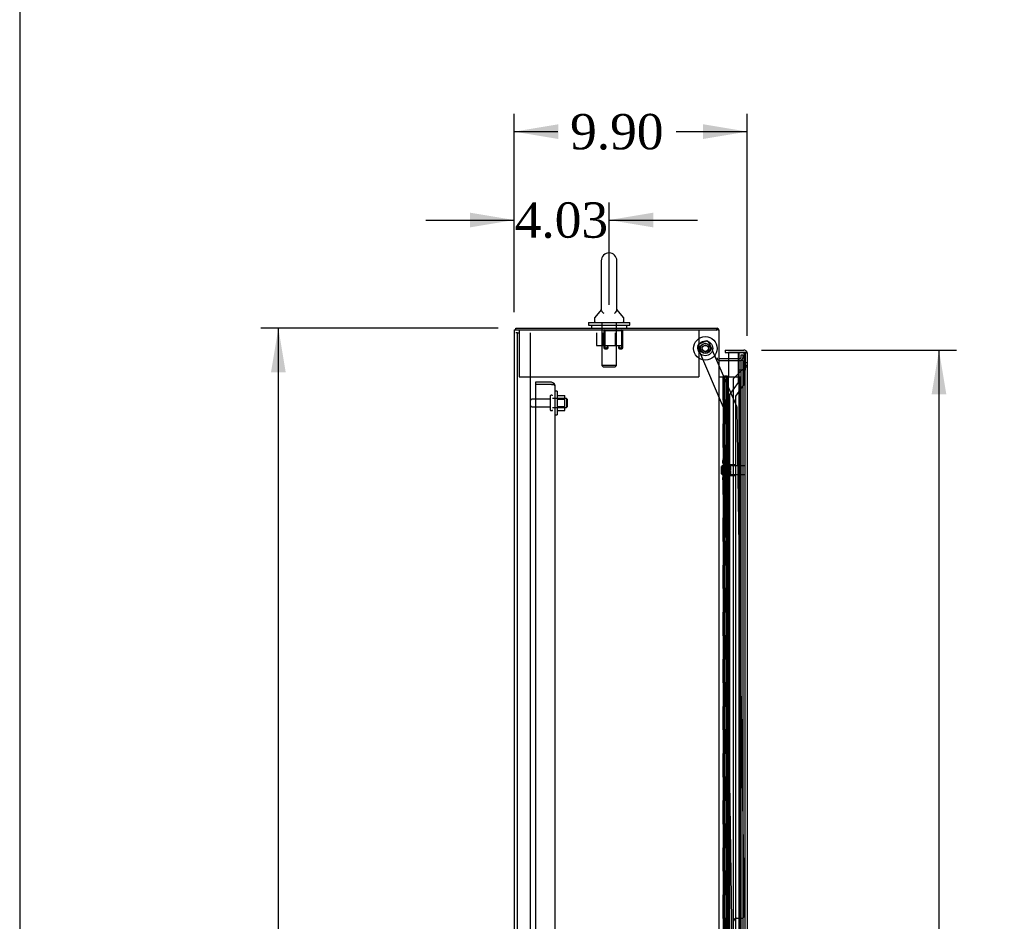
# Model space of a CAD drawing. Header units: inches. Extents: x 1 to 359, y -2 to 239.
# Tile 4 of 17: x 1 to 43, y 119 to 157. Entities that reach past the tile are written whole.
import ezdxf
from ezdxf.enums import TextEntityAlignment as Align
from ezdxf.lldxf.tags import DXFTag

# ---------------------------------------------------------------- set-up
doc = ezdxf.new("R2010")
doc.units = ezdxf.units.IN
doc.header["$MEASUREMENT"] = 0
for name, color, linetype in [('COM40563', 7, 'Continuous'), ('COM43131', 7, 'Continuous'), ('COM50799-1', 7, 'Continuous'), ('COM52279', 7, 'Continuous'), ('COM54578-50', 7, 'Continuous'), ('COM55702-52', 7, 'Continuous'), ('COM56694-1', 7, 'Continuous'), ('COM70223', 7, 'Continuous'), ('COM70839-8', 7, 'Continuous'), ('COM71160-1', 7, 'Continuous'), ('Default', 7, 'Continuous'), ('GSK11033', 7, 'Continuous'), ('NTS166105', 7, 'Continuous'), ('NTS166905', 7, 'Continuous'), ('NTS18147', 7, 'Continuous'), ('ROL87452', 7, 'Continuous'), ('RVT17786', 7, 'Continuous'), ('SCS00680', 7, 'Continuous'), ('STD26094', 7, 'Continuous'), ('STD26265', 7, 'Continuous'), ('WAF25059', 7, 'Continuous'), ('WAF25362', 7, 'Continuous'), ('WAF25376', 7, 'Continuous'), ('WAM254785', 7, 'Continuous'), ('WAM30038', 7, 'Continuous')]:
    doc.layers.add(name, color=color, linetype=linetype)
doc.styles.add('SEACAD_Times_New_Roman', font='times.ttf')
tags = doc.linetypes.add('HIDDEN2', pattern=[0.1875, 0.125, -0.0625]).pattern_tags.tags
tags[6:7] = [DXFTag(74, 4), DXFTag(75, 0), DXFTag(340, '0'), DXFTag(46, 0.0), DXFTag(50, 0.0), DXFTag(44, 0.0), DXFTag(45, 0.0)]
tags[4:5] = [DXFTag(74, 4), DXFTag(75, 0), DXFTag(340, '0'), DXFTag(46, 0.0), DXFTag(50, 0.0), DXFTag(44, 0.0), DXFTag(45, 0.0)]
doc.dimstyles.new('HAMMOND_(STH_-_300x200)', dxfattribs={"dimtxt": 1.5, "dimasz": 1.875, "dimexe": 0.75, "dimexo": 0.75, "dimgap": 0.375, "dimtad": 0, "dimtih": 1, "dimtoh": 1, "dimzin": 0, "dimdsep": 46, "dimtxsty": 'SEACAD_Times_New_Roman', "dimblk1": '_SE_FILLED', "dimblk2": '_SE_FILLED', "dimsah": 1, "dimcen": 0.75, "dimadec": 0, "dimazin": 0, "dimtfac": 0.8, "dimtofl": 0, "dimtmove": 0, "dimatfit": 3, "dimfxl": 0, "dimtolj": 1, "dimtzin": 0, "dimarcsym": 0})

# ---------------------------------------------------------------- blocks, each defined once
blk = doc.blocks.new('SE3')
at = {"layer": 'COM40563', "color": 7, "linetype": 'HIDDEN2'}
for p, q in [((22.525, 144.271), (22.525, 144.086)), ((30.15, 144.271), (30.15, 144.086)), ((22.525, 144.086), (22.525, 142.271)), ((30.15, 144.086), (30.15, 142.271)), ((22.525, 142.271), (30.15, 142.271))]:
    blk.add_line(p, q, dxfattribs=at)
at = {"layer": 'COM43131', "color": 7, "linetype": 'HIDDEN2'}
for p, q in [((23.894, 142.04), (23.213, 142.04)), ((23.213, 142.04), (23.213, 141.945)), ((23.894, 141.945), (23.213, 141.945)), ((23.213, 141.944), (23.213, 92.135)), ((23.894, 141.944), (23.213, 141.944)), ((23.894, 141.945), (23.894, 141.945)), ((23.957, 141.945), (23.894, 141.945)), ((23.894, 141.944), (24.007, 141.944)), ((23.957, 141.945), (24.007, 141.984)), ((24.037, 141.897), (24.037, 92.183)), ((24.037, 141.897), (24.037, 141.897)), ((24.037, 141.897), (24.037, 141.897))]:
    blk.add_line(p, q, dxfattribs=at)
for start, end in [(37.5036, 90), (0.1561, 37.5036), (0, 0.0762)]:
    blk.add_arc((23.894, 141.897), 0.143, start, end, dxfattribs=at)
blk.add_open_spline([(24.007, 141.944), (24.017, 141.936), (24.024, 141.929), (24.032, 141.917), (24.034, 141.913), (24.036, 141.905), (24.037, 141.901), (24.037, 141.897)], degree=3, knots=[0, 0, 0, 0, 0.5, 0.5, 0.75, 0.75, 1, 1, 1, 1], dxfattribs=at)
at = {"layer": 'COM50799-1', "color": 7, "linetype": 'Continuous'}
for p, q in [((31.268, 143.405), (31.268, 143.31)), ((31.268, 143.405), (32.062, 143.405)), ((31.268, 143.31), (31.86, 143.31)), ((31.41, 143.31), (31.41, 142.28)), ((32.062, 143.31), (31.41, 143.31)), ((32.062, 143.31), (32.062, 143.31)), ((32.062, 143.31), (32.176, 143.31)), ((32.125, 143.31), (32.062, 143.31)), ((32.125, 143.31), (32.176, 143.349)), ((32.205, 143.262), (32.205, 143.262)), ((32.205, 143.262), (32.205, 143.262)), ((32.205, 143.262), (32.205, 91.298))]:
    blk.add_line(p, q, dxfattribs=at)
at = {"layer": 'COM50799-1', "color": 7, "linetype": 'HIDDEN2'}
for p, q in [((31.36, 93.375), (31.36, 142.157)), ((31.41, 142.157), (31.36, 142.157)), ((31.402, 142.258), (31.41, 142.266)), ((31.402, 142.258), (31.41, 142.25))]:
    blk.add_line(p, q, dxfattribs=at)
at = {"layer": 'COM50799-1', "color": 7, "linetype": 'Continuous'}
for start, end in [(37.5036, 90), (0.1561, 37.5036), (0, 0.0762)]:
    blk.add_arc((32.062, 143.262), 0.143, start, end, dxfattribs=at)
at = {"layer": 'COM50799-1', "color": 7, "linetype": 'HIDDEN2'}
blk.add_arc((31.503, 142.157), 0.143, 135, 180, dxfattribs=at)
at = {"layer": 'COM50799-1', "color": 7, "linetype": 'Continuous'}
blk.add_open_spline([(32.176, 143.31), (32.185, 143.302), (32.193, 143.294), (32.2, 143.282), (32.202, 143.278), (32.205, 143.27), (32.205, 143.266), (32.205, 143.262)], degree=3, knots=[0, 0, 0, 0, 0.5, 0.5, 0.75, 0.75, 1, 1, 1, 1], dxfattribs=at)
at = {"layer": 'COM52279', "color": 7, "linetype": 'Continuous'}
for p, q in [((22.38, 144.343), (30.923, 144.343)), ((22.38, 144.271), (22.38, 144.343)), ((30.923, 144.271), (30.923, 144.343)), ((31.41, 143.04), (31.031, 143.04))]:
    blk.add_line(p, q, dxfattribs=at)
at = {"layer": 'COM52279', "color": 7, "linetype": 'HIDDEN2'}
for p, q in [((31.9, 143.04), (31.41, 143.04)), ((31.936, 143.198), (31.936, 143.076)), ((32.008, 143.198), (31.936, 143.198)), ((32.008, 143.198), (32.008, 143.076))]:
    blk.add_line(p, q, dxfattribs=at)
for centre, radius, start, end in [((30.887, 144.235), 0.036, 0, 90), ((30.887, 144.235), 0.108, 0, 19.4712), ((31.031, 143.076), 0.108, 180, 250.5288), ((31.9, 143.076), 0.036, 270, 0), ((31.9, 143.076), 0.108, 270, 0)]:
    blk.add_arc(centre, radius, start, end, dxfattribs=at)
at = {"layer": 'COM52279', "color": 7, "linetype": 'Continuous'}
for centre, radius, start, end in [((30.887, 144.235), 0.108, 19.4712, 70.5288), ((31.031, 143.076), 0.036, 180, 270), ((31.031, 143.076), 0.108, 250.5288, 270)]:
    blk.add_arc(centre, radius, start, end, dxfattribs=at)
at = {"layer": 'COM54578-50', "color": 7, "linetype": 'Continuous'}
for p, q in [((30.995, 142.28), (31.207, 142.28)), ((31.207, 142.28), (31.41, 142.28)), ((31.207, 141.28), (31.207, 142.28)), ((31.231, 142.289), (31.231, 142.315)), ((31.231, 142.315), (31.281, 142.315)), ((31.281, 142.289), (31.231, 142.289)), ((31.243, 142.289), (31.243, 142.28)), ((31.281, 142.315), (31.306, 142.315)), ((31.281, 142.289), (31.306, 142.289)), ((31.306, 142.315), (31.356, 142.315)), ((31.356, 142.289), (31.306, 142.289)), ((31.343, 142.28), (31.343, 142.289)), ((31.356, 142.315), (31.356, 142.289)), ((31.41, 141.28), (31.41, 142.28)), ((31.41, 141.28), (31.207, 141.28)), ((31.41, 141.28), (31.207, 141.28)), ((31.207, 140.28), (31.207, 141.28)), ((31.41, 140.28), (31.41, 141.28)), ((31.41, 140.28), (31.207, 140.28)), ((31.41, 140.28), (31.207, 140.28)), ((31.207, 139.28), (31.207, 140.28)), ((31.41, 139.28), (31.41, 140.28)), ((31.41, 139.28), (31.207, 139.28)), ((31.41, 139.28), (31.207, 139.28)), ((31.207, 138.28), (31.207, 139.28)), ((31.41, 138.28), (31.41, 139.28)), ((31.41, 138.28), (31.207, 138.28)), ((31.41, 138.28), (31.207, 138.28)), ((31.207, 137.28), (31.207, 138.28)), ((31.41, 137.28), (31.41, 138.28)), ((31.41, 137.28), (31.207, 137.28)), ((31.41, 137.28), (31.207, 137.28)), ((31.207, 136.28), (31.207, 137.28)), ((31.41, 136.28), (31.41, 137.28)), ((31.41, 136.28), (31.207, 136.28)), ((31.41, 136.28), (31.207, 136.28)), ((31.207, 135.28), (31.207, 136.28)), ((31.41, 135.28), (31.41, 136.28)), ((31.41, 135.28), (31.207, 135.28)), ((31.41, 135.28), (31.207, 135.28)), ((31.207, 134.28), (31.207, 135.28)), ((31.41, 134.28), (31.41, 135.28)), ((31.41, 134.28), (31.207, 134.28)), ((31.41, 134.28), (31.207, 134.28)), ((31.207, 133.28), (31.207, 134.28)), ((31.41, 133.28), (31.41, 134.28)), ((31.41, 133.28), (31.207, 133.28)), ((31.41, 133.28), (31.207, 133.28)), ((31.207, 132.28), (31.207, 133.28)), ((31.41, 132.28), (31.41, 133.28)), ((31.41, 132.28), (31.207, 132.28)), ((31.41, 132.28), (31.207, 132.28)), ((31.207, 131.28), (31.207, 132.28)), ((31.41, 131.28), (31.41, 132.28)), ((31.41, 131.28), (31.207, 131.28)), ((31.41, 131.28), (31.207, 131.28)), ((31.207, 130.28), (31.207, 131.28)), ((31.41, 130.28), (31.41, 131.28)), ((31.41, 130.28), (31.207, 130.28)), ((31.41, 130.28), (31.207, 130.28)), ((31.207, 129.28), (31.207, 130.28)), ((31.41, 129.28), (31.41, 130.28)), ((31.41, 129.28), (31.207, 129.28)), ((31.41, 129.28), (31.207, 129.28)), ((31.207, 128.28), (31.207, 129.28)), ((31.41, 128.28), (31.41, 129.28)), ((31.41, 128.28), (31.207, 128.28)), ((31.41, 128.28), (31.207, 128.28)), ((31.207, 127.28), (31.207, 128.28)), ((31.41, 127.28), (31.41, 128.28)), ((31.41, 127.28), (31.207, 127.28)), ((31.41, 127.28), (31.207, 127.28)), ((31.207, 126.28), (31.207, 127.28)), ((31.41, 126.28), (31.41, 127.28)), ((31.41, 126.28), (31.207, 126.28)), ((31.41, 126.28), (31.207, 126.28)), ((31.207, 125.28), (31.207, 126.28)), ((31.41, 125.28), (31.41, 126.28)), ((31.41, 125.28), (31.207, 125.28)), ((31.41, 125.28), (31.207, 125.28)), ((31.207, 124.28), (31.207, 125.28)), ((31.41, 124.28), (31.41, 125.28)), ((31.41, 124.28), (31.207, 124.28)), ((31.41, 124.28), (31.207, 124.28)), ((31.207, 123.28), (31.207, 124.28)), ((31.41, 123.28), (31.41, 124.28)), ((31.41, 123.28), (31.207, 123.28)), ((31.41, 123.28), (31.207, 123.28)), ((31.207, 122.28), (31.207, 123.28)), ((31.41, 122.28), (31.41, 123.28)), ((31.41, 122.28), (31.207, 122.28)), ((31.41, 122.28), (31.207, 122.28)), ((31.207, 121.28), (31.207, 122.28)), ((31.41, 121.28), (31.41, 122.28)), ((31.41, 121.28), (31.207, 121.28)), ((31.41, 121.28), (31.207, 121.28)), ((31.207, 120.28), (31.207, 121.28)), ((31.41, 120.28), (31.41, 121.28)), ((31.41, 120.28), (31.207, 120.28)), ((31.41, 120.28), (31.207, 120.28)), ((31.207, 119.28), (31.207, 120.28)), ((31.41, 119.28), (31.41, 120.28)), ((31.41, 119.28), (31.207, 119.28)), ((31.41, 119.28), (31.207, 119.28)), ((31.207, 118.28), (31.207, 119.28)), ((31.41, 118.28), (31.41, 119.28))]:
    blk.add_line(p, q, dxfattribs=at)
at = {"layer": 'COM54578-50', "color": 7, "linetype": 'HIDDEN2'}
for p, q in [((31.176, 142.28), (31.176, 141.28)), ((31.181, 141.28), (31.181, 142.28)), ((31.243, 142.28), (31.243, 92.28)), ((31.304, 142.28), (31.304, 141.28)), ((31.343, 92.28), (31.343, 142.28)), ((31.41, 142.28), (31.898, 142.28)), ((31.898, 92.28), (31.898, 142.28)), ((31.207, 141.28), (31.176, 141.28)), ((31.176, 141.28), (31.176, 140.28)), ((31.252, 141.28), (31.252, 140.28)), ((31.293, 141.28), (31.293, 140.28)), ((31.207, 140.28), (31.176, 140.28)), ((31.176, 140.28), (31.176, 139.28)), ((31.181, 139.28), (31.181, 140.28)), ((31.304, 140.28), (31.304, 139.28)), ((31.207, 139.28), (31.176, 139.28)), ((31.176, 139.28), (31.176, 138.28)), ((31.252, 139.28), (31.252, 138.28)), ((31.293, 139.28), (31.293, 138.28)), ((31.207, 138.28), (31.176, 138.28)), ((31.176, 138.28), (31.176, 137.28)), ((31.181, 137.28), (31.181, 138.28)), ((31.304, 138.28), (31.304, 137.28)), ((31.207, 137.28), (31.176, 137.28)), ((31.176, 137.28), (31.176, 136.28)), ((31.252, 137.28), (31.252, 136.28)), ((31.293, 137.28), (31.293, 136.28)), ((31.207, 136.28), (31.176, 136.28)), ((31.176, 136.28), (31.176, 135.28)), ((31.181, 135.28), (31.181, 136.28)), ((31.304, 136.28), (31.304, 135.28)), ((31.207, 135.28), (31.176, 135.28)), ((31.176, 135.28), (31.176, 134.28)), ((31.252, 135.28), (31.252, 134.28)), ((31.293, 135.28), (31.293, 134.28)), ((31.207, 134.28), (31.176, 134.28)), ((31.176, 134.28), (31.176, 133.28)), ((31.181, 133.28), (31.181, 134.28)), ((31.304, 134.28), (31.304, 133.28)), ((31.207, 133.28), (31.176, 133.28)), ((31.176, 133.28), (31.176, 132.28)), ((31.252, 133.28), (31.252, 132.28)), ((31.293, 133.28), (31.293, 132.28)), ((31.207, 132.28), (31.176, 132.28)), ((31.176, 132.28), (31.176, 131.28)), ((31.181, 131.28), (31.181, 132.28)), ((31.304, 132.28), (31.304, 131.28)), ((31.207, 131.28), (31.176, 131.28)), ((31.176, 131.28), (31.176, 130.28)), ((31.252, 131.28), (31.252, 130.28)), ((31.293, 131.28), (31.293, 130.28)), ((31.207, 130.28), (31.176, 130.28)), ((31.176, 130.28), (31.176, 129.28)), ((31.181, 129.28), (31.181, 130.28)), ((31.304, 130.28), (31.304, 129.28)), ((31.207, 129.28), (31.176, 129.28)), ((31.176, 129.28), (31.176, 128.28)), ((31.252, 129.28), (31.252, 128.28)), ((31.293, 129.28), (31.293, 128.28)), ((31.207, 128.28), (31.176, 128.28)), ((31.176, 128.28), (31.176, 127.28)), ((31.181, 127.28), (31.181, 128.28)), ((31.304, 128.28), (31.304, 127.28)), ((31.207, 127.28), (31.176, 127.28)), ((31.176, 127.28), (31.176, 126.28)), ((31.252, 127.28), (31.252, 126.28)), ((31.293, 127.28), (31.293, 126.28)), ((31.207, 126.28), (31.176, 126.28)), ((31.176, 126.28), (31.176, 125.28)), ((31.181, 125.28), (31.181, 126.28)), ((31.304, 126.28), (31.304, 125.28)), ((31.207, 125.28), (31.176, 125.28)), ((31.176, 125.28), (31.176, 124.28)), ((31.252, 125.28), (31.252, 124.28)), ((31.293, 125.28), (31.293, 124.28)), ((31.207, 124.28), (31.176, 124.28)), ((31.176, 124.28), (31.176, 123.28)), ((31.181, 123.28), (31.181, 124.28)), ((31.304, 124.28), (31.304, 123.28)), ((31.207, 123.28), (31.176, 123.28)), ((31.176, 123.28), (31.176, 122.28)), ((31.252, 123.28), (31.252, 122.28)), ((31.293, 123.28), (31.293, 122.28)), ((31.207, 122.28), (31.176, 122.28)), ((31.176, 122.28), (31.176, 121.28)), ((31.181, 121.28), (31.181, 122.28)), ((31.304, 122.28), (31.304, 121.28)), ((31.207, 121.28), (31.176, 121.28)), ((31.176, 121.28), (31.176, 120.28)), ((31.252, 121.28), (31.252, 120.28)), ((31.293, 121.28), (31.293, 120.28)), ((31.207, 120.28), (31.176, 120.28)), ((31.176, 120.28), (31.176, 119.28)), ((31.181, 119.28), (31.181, 120.28)), ((31.304, 120.28), (31.304, 119.28)), ((31.207, 119.28), (31.176, 119.28)), ((31.176, 119.28), (31.176, 118.28)), ((31.252, 119.28), (31.252, 118.28)), ((31.293, 119.28), (31.293, 118.28))]:
    blk.add_line(p, q, dxfattribs=at)
at = {"layer": 'COM55702-52', "color": 7, "linetype": 'HIDDEN2'}
for p, q in [((22.452, 144.146), (22.38, 144.146)), ((22.452, 90.396), (22.452, 144.146)), ((22.452, 144.146), (22.525, 144.146)), ((23.005, 90.396), (23.005, 144.146))]:
    blk.add_line(p, q, dxfattribs=at)
at = {"layer": 'COM56694-1', "color": 7, "linetype": 'HIDDEN2'}
for p, q in [((32.062, 142.642), (31.605, 142.185)), ((32.11, 142.882), (32.205, 142.882)), ((32.205, 142.757), (32.11, 142.757)), ((31.605, 142.185), (31.605, 92.375))]:
    blk.add_line(p, q, dxfattribs=at)
at = {"layer": 'COM56694-1', "color": 7, "linetype": 'Continuous'}
for start, end in [(23.9858, 37.5036), (0, 21.6197)]:
    blk.add_arc((32.062, 143.262), 0.143, start, end, dxfattribs=at)
at = {"layer": 'COM56694-1', "color": 7, "linetype": 'HIDDEN2'}
for points in [[(32.062, 142.642), (32.081, 142.652), (32.1, 142.661), (32.134, 142.68), (32.15, 142.69), (32.177, 142.709), (32.187, 142.719), (32.202, 142.738), (32.205, 142.747), (32.205, 142.757)], [(32.062, 142.642), (32.069, 142.652), (32.075, 142.661), (32.087, 142.68), (32.092, 142.69), (32.101, 142.709), (32.104, 142.719), (32.109, 142.738), (32.11, 142.747), (32.11, 142.757)]]:
    blk.add_open_spline(points, degree=3, knots=[0, 0, 0, 0, 0.25, 0.25, 0.5, 0.5, 0.75, 0.75, 1, 1, 1, 1], dxfattribs=at)
at = {"layer": 'COM70223', "color": 7, "linetype": 'HIDDEN2'}
for p, q in [((26.11, 144.228), (26.11, 143.501)), ((26.15, 144.228), (26.15, 143.501)), ((26.88, 144.231), (26.153, 144.231)), ((26.883, 143.501), (26.883, 144.228)), ((26.923, 143.501), (26.923, 144.228)), ((26.153, 143.498), (26.255, 143.498)), ((26.153, 143.458), (26.255, 143.458)), ((26.258, 143.501), (26.258, 143.552)), ((26.298, 143.552), (26.258, 143.552)), ((26.298, 143.501), (26.298, 143.552)), ((26.735, 143.552), (26.735, 143.501)), ((26.735, 143.552), (26.775, 143.552)), ((26.775, 143.552), (26.775, 143.501)), ((26.778, 143.498), (26.88, 143.498)), ((26.778, 143.458), (26.88, 143.458))]:
    blk.add_line(p, q, dxfattribs=at)
for centre, radius, start, end in [((26.153, 144.228), 0.043, 90, 180), ((26.153, 144.228), 0.003, 90, 180), ((26.88, 144.228), 0.043, 0, 90), ((26.88, 144.228), 0.003, 0, 90), ((26.153, 143.501), 0.043, 180, 270), ((26.153, 143.501), 0.003, 180, 270), ((26.255, 143.501), 0.003, 270, 0), ((26.255, 143.501), 0.043, 270, 0), ((26.778, 143.501), 0.043, 180, 270), ((26.778, 143.501), 0.003, 180, 270), ((26.88, 143.501), 0.003, 270, 0), ((26.88, 143.501), 0.043, 270, 0)]:
    blk.add_arc(centre, radius, start, end, dxfattribs=at)
at = {"layer": 'COM70839-8', "color": 7, "linetype": 'HIDDEN2'}
for p, q in [((30.169, 143.677), (30.427, 143.788)), ((31.242, 140.873), (30.104, 143.513)), ((31.762, 141.009), (30.591, 143.723)), ((31.571, 118.03), (31.242, 140.873)), ((32.082, 119.412), (31.772, 140.961)), ((31.748, 119.282), (31.959, 119.285))]:
    blk.add_line(p, q, dxfattribs=at)
blk.add_circle((30.423, 143.481), 0.129, dxfattribs=at)
for centre, start, end in [((30.476, 143.673), 23.3356, 113.3356), ((30.218, 143.562), 113.3356, 203.3356), ((31.647, 140.959), 0.8236, 23.3356), ((31.75, 119.157), 90.8236, 180.8236), ((31.957, 119.41), 270.8236, 0.8236)]:
    blk.add_arc(centre, 0.125, start, end, dxfattribs=at)
at = {"layer": 'COM71160-1', "color": 7, "linetype": 'Continuous'}
for p, q in [((22.308, 144.271), (22.416, 144.271)), ((22.308, 144.271), (22.308, 90.29)), ((22.416, 144.271), (30.887, 144.271)), ((30.995, 144.271), (30.887, 144.271)), ((30.995, 144.271), (30.995, 90.29)), ((31.031, 142.968), (30.995, 142.968)), ((31.031, 142.968), (31.41, 142.968))]:
    blk.add_line(p, q, dxfattribs=at)
at = {"layer": 'COM71160-1', "color": 7, "linetype": 'HIDDEN2'}
for p, q in [((31.41, 142.968), (31.9, 142.968)), ((31.9, 142.968), (31.936, 142.968)), ((31.936, 142.968), (31.936, 91.593)), ((32.008, 142.968), (31.936, 142.968)), ((32.008, 142.968), (32.008, 91.593))]:
    blk.add_line(p, q, dxfattribs=at)
at = {"layer": 'GSK11033', "color": 7, "linetype": 'HIDDEN2'}
for p, q in [((32.061, 143.301), (31.811, 143.301)), ((31.811, 143.301), (31.811, 142.033)), ((31.86, 142.56), (31.86, 143.31)), ((32.061, 143.301), (32.061, 141.954)), ((32.11, 143.31), (32.11, 142.56)), ((31.86, 92), (31.86, 142.56)), ((32.11, 142.56), (31.86, 142.56)), ((32.11, 142.56), (31.86, 142.56)), ((32.11, 92), (32.11, 142.56)), ((31.811, 142.033), (31.455, 141.525)), ((32.061, 141.954), (31.705, 141.446)), ((31.455, 141.525), (31.455, 93.025)), ((31.705, 141.446), (31.705, 93.104))]:
    blk.add_line(p, q, dxfattribs=at)
at = {"layer": 'GSK11033', "color": 7, "linetype": 'Continuous'}
for p, q in [((31.86, 143.31), (32.11, 143.31)), ((31.86, 143.31), (31.86, 143.31)), ((32.11, 143.31), (32.11, 143.31))]:
    blk.add_line(p, q, dxfattribs=at)
at = {"layer": 'NTS166105', "color": 7, "linetype": 'HIDDEN2'}
for p, q in [((24.133, 141.48), (24.453, 141.48)), ((24.133, 141.32), (24.453, 141.32)), ((24.453, 141.32), (24.453, 141.48)), ((24.453, 141.01), (24.453, 141.32)), ((24.133, 141.01), (24.453, 141.01)), ((24.133, 140.849), (24.453, 140.849)), ((24.453, 140.849), (24.453, 141.01))]:
    blk.add_line(p, q, dxfattribs=at)
at = {"layer": 'NTS166905', "color": 7, "linetype": 'HIDDEN2'}
for p, q in [((25.8, 144.146), (25.8, 143.601)), ((26.075, 144.146), (26.075, 143.601)), ((26.601, 144.146), (26.601, 143.601)), ((26.873, 144.146), (26.873, 143.601)), ((25.8, 143.601), (26.075, 143.601)), ((26.075, 143.601), (26.601, 143.601)), ((26.601, 143.601), (26.873, 143.601))]:
    blk.add_line(p, q, dxfattribs=at)
at = {"layer": 'NTS18147', "color": 7, "linetype": 'HIDDEN2'}
for p, q in [((31.216, 138.805), (31.216, 138.81)), ((31.279, 138.81), (31.216, 138.81)), ((31.216, 138.805), (31.279, 138.805)), ((31.279, 138.805), (31.279, 138.81)), ((31.279, 138.617), (31.279, 138.805)), ((31.154, 138.711), (31.154, 138.656)), ((31.216, 138.617), (31.216, 138.499)), ((31.279, 138.617), (31.216, 138.617)), ((31.216, 138.499), (31.279, 138.499)), ((31.279, 138.499), (31.279, 138.617)), ((31.717, 138.53), (31.279, 138.53)), ((31.279, 138.121), (31.279, 138.499)), ((31.717, 138.09), (31.717, 138.53)), ((31.154, 137.964), (31.154, 137.909)), ((31.216, 138.121), (31.216, 138.003)), ((31.279, 138.121), (31.216, 138.121)), ((31.216, 138.003), (31.279, 138.003)), ((31.279, 138.003), (31.279, 138.121)), ((31.279, 138.09), (31.717, 138.09)), ((31.279, 137.815), (31.279, 138.003)), ((31.216, 137.815), (31.216, 137.81)), ((31.279, 137.815), (31.216, 137.815)), ((31.216, 137.81), (31.279, 137.81)), ((31.279, 137.815), (31.279, 137.81))]:
    blk.add_line(p, q, dxfattribs=at)
blk.add_arc((31.473, 138.31), 0.318, 143.6338, 216.3662, dxfattribs=at)
for centre, start_param, end_param in [((31.473, 138.711), 2.506883, 3.776302), ((31.473, 138.656), 3.141593, 3.776302), ((31.473, 137.909), 2.506883, 3.776302), ((31.473, 137.964), 2.506883, 3.141593)]:
    blk.add_ellipse(centre, major_axis=(0.318, 0), ratio=0.5, start_param=start_param, end_param=end_param, dxfattribs=at)
at = {"layer": 'ROL87452', "color": 7, "linetype": 'HIDDEN2'}
for radius in [0.5, 0.206]:
    blk.add_circle((30.423, 143.481), radius, dxfattribs=at)
at = {"layer": 'RVT17786', "color": 7, "linetype": 'HIDDEN2'}
blk.add_circle((30.423, 143.481), 0.217, dxfattribs=at)
at = {"layer": 'SCS00680', "color": 7, "linetype": 'Continuous'}
for p, q in [((26.006, 147.201), (26.006, 145.132)), ((26.669, 145.131), (26.669, 147.201)), ((25.998, 145.121), (25.726, 144.794)), ((26.949, 144.794), (26.678, 145.121)), ((25.713, 144.756), (25.713, 144.637)), ((26.963, 144.637), (26.963, 144.756))]:
    blk.add_line(p, q, dxfattribs=at)
at = {"layer": 'SCS00680', "color": 7, "linetype": 'HIDDEN2'}
for p, q in [((26.026, 144.577), (26.026, 142.761)), ((26.65, 142.761), (26.65, 144.577)), ((26.65, 142.761), (26.026, 142.761)), ((26.026, 142.761), (26.086, 142.701)), ((26.086, 142.701), (26.59, 142.701)), ((26.59, 142.701), (26.65, 142.761))]:
    blk.add_line(p, q, dxfattribs=at)
at = {"layer": 'SCS00680', "color": 7, "linetype": 'Continuous'}
for centre, radius, start, end in [((26.338, 147.201), 0.331, 0, 180), ((25.985, 145.137), 0.0201, 307.9575, 340.0448), ((26.698, 145.142), 0.0287, 203.6535, 226.6521), ((25.773, 144.756), 0.06, 140.3214, 180), ((25.773, 144.637), 0.06, 180, 270), ((26.903, 144.637), 0.06, 270, 0), ((26.903, 144.756), 0.06, 0, 39.6786)]:
    blk.add_arc(centre, radius, start, end, dxfattribs=at)
for points, knots in [([(26.006, 145.136), (26.006, 145.133), (26.006, 145.13), (26.007, 145.116), (26.008, 145.105), (26.017, 145.067), (26.03, 145.039), (26.07, 144.998), (26.088, 144.983), (26.111, 144.97)], [0.7040066, 0.7040066, 0.7040066, 0.7040066, 0.71875, 0.71875, 0.75, 0.75, 0.8125, 0.8125, 0.8482975, 0.8482975, 0.8482975, 0.8482975]), ([(26.567, 144.972), (26.593, 144.987), (26.613, 145.004), (26.65, 145.048), (26.661, 145.076), (26.668, 145.112), (26.669, 145.123), (26.669, 145.133), (26.669, 145.135), (26.669, 145.137)], [0.0213086, 0.0213086, 0.0213086, 0.0213086, 0.0625, 0.0625, 0.125, 0.125, 0.15625, 0.15625, 0.1671872, 0.1671872, 0.1671872, 0.1671872])]:
    blk.add_open_spline(points, degree=3, knots=knots, dxfattribs=at)
at = {"layer": 'STD26094', "color": 7, "linetype": 'HIDDEN2'}
for p, q in [((23.842, 141.33), (23.065, 141.33)), ((23.842, 141.46), (23.842, 140.87)), ((23.912, 141.49), (23.872, 141.49)), ((24.529, 141.352), (23.942, 141.352)), ((24.529, 141.352), (24.529, 140.977)), ((24.567, 141.315), (24.529, 141.352)), ((24.567, 141.015), (24.567, 141.315)), ((23.065, 141), (23.842, 141)), ((23.942, 140.977), (24.529, 140.977)), ((24.529, 140.977), (24.567, 141.015)), ((23.872, 140.84), (23.912, 140.84))]:
    blk.add_line(p, q, dxfattribs=at)
for centre, radius, start, end in [((23.065, 141.27), 0.06, 90, 180), ((23.872, 141.46), 0.03, 90, 180), ((23.912, 141.46), 0.03, 0, 90), ((23.065, 141.06), 0.06, 180, 270), ((23.872, 140.87), 0.03, 180, 270), ((23.912, 140.87), 0.03, 270, 0)]:
    blk.add_arc(centre, radius, start, end, dxfattribs=at)
at = {"layer": 'STD26265', "color": 7, "linetype": 'HIDDEN2'}
for p, q in [((31.145, 138.495), (31.11, 138.46)), ((31.11, 138.16), (31.11, 138.46)), ((31.145, 138.495), (31.145, 138.125)), ((32.11, 138.495), (31.145, 138.495)), ((31.11, 138.16), (31.145, 138.125)), ((31.145, 138.125), (32.11, 138.125))]:
    blk.add_line(p, q, dxfattribs=at)
at = {"layer": 'WAF25059', "color": 7, "linetype": 'HIDDEN2'}
for p, q in [((24.133, 141.665), (24.037, 141.665)), ((24.133, 141.665), (24.133, 140.665)), ((24.037, 140.665), (24.133, 140.665))]:
    blk.add_line(p, q, dxfattribs=at)
at = {"layer": 'WAF25362', "color": 7, "linetype": 'Continuous'}
for p, q in [((25.463, 144.577), (27.213, 144.577)), ((25.463, 144.577), (25.463, 144.468)), ((25.463, 144.468), (27.213, 144.468)), ((27.213, 144.468), (27.213, 144.577))]:
    blk.add_line(p, q, dxfattribs=at)
at = {"layer": 'WAF25376', "color": 7, "linetype": 'HIDDEN2'}
for radius in [0.315, 0.14]:
    blk.add_circle((30.423, 143.481), radius, dxfattribs=at)
at = {"layer": 'WAM254785', "color": 7, "linetype": 'Continuous'}
for p, q in [((25.588, 144.468), (25.588, 144.343)), ((27.088, 144.343), (27.088, 144.468))]:
    blk.add_line(p, q, dxfattribs=at)
at = {"layer": 'WAM30038', "color": 7, "linetype": 'HIDDEN2'}
for p, q in [((31.404, 138.685), (31.404, 137.935)), ((31.428, 138.685), (31.404, 138.685)), ((31.428, 138.685), (31.428, 137.935)), ((31.438, 138.495), (31.476, 138.471)), ((31.492, 138.484), (31.447, 138.512)), ((31.447, 138.487), (31.492, 138.459)), ((31.476, 138.471), (31.492, 138.484)), ((31.492, 138.538), (31.492, 138.484)), ((31.492, 138.459), (31.492, 138.328)), ((31.404, 137.935), (31.428, 137.935)), ((31.476, 138.149), (31.437, 138.124)), ((31.492, 138.328), (31.447, 138.328)), ((31.447, 138.293), (31.492, 138.293)), ((31.492, 138.161), (31.447, 138.133)), ((31.447, 138.108), (31.492, 138.136)), ((31.492, 138.136), (31.476, 138.149)), ((31.492, 138.293), (31.492, 138.161)), ((31.492, 138.136), (31.492, 138.082))]:
    blk.add_line(p, q, dxfattribs=at)
for centre, radius, start, end in [((32.015, 139.216), 0.854, 226.5547, 228.2901), ((31.446, 138.309), 0.0182, 87.1609, 177.9942), ((31.446, 138.311), 0.0181, 181.7718, 273.073), ((32.013, 137.407), 0.85, 131.7058, 133.4493)]:
    blk.add_arc(centre, radius, start, end, dxfattribs=at)
for points, knots in [([(31.428, 138.512), (31.428, 138.51), (31.429, 138.508), (31.432, 138.503), (31.433, 138.5), (31.439, 138.494), (31.443, 138.49), (31.447, 138.487)], [0, 0, 0, 0, 0.25, 0.25, 0.5, 0.5, 1, 1, 1, 1]), ([(31.447, 138.512), (31.445, 138.513), (31.443, 138.515), (31.439, 138.516), (31.437, 138.517), (31.435, 138.517), (31.434, 138.517), (31.434, 138.517)], [0, 0, 0, 0, 0.25, 0.25, 0.5, 0.5, 0.5626015, 0.5626015, 0.5626015, 0.5626015]), ([(31.447, 138.578), (31.449, 138.576), (31.451, 138.575), (31.454, 138.573), (31.466, 138.561), (31.479, 138.55), (31.492, 138.538)], [0, 0, 0, 0, 0.141448, 0.141448, 0.141448, 1, 1, 1, 1]), ([(31.447, 138.133), (31.445, 138.131), (31.443, 138.13), (31.439, 138.126), (31.437, 138.124), (31.433, 138.12), (31.432, 138.117), (31.429, 138.112), (31.428, 138.11), (31.428, 138.108)], [0, 0, 0, 0, 0.25, 0.25, 0.5, 0.5, 0.75, 0.75, 1, 1, 1, 1]), ([(31.434, 138.103), (31.434, 138.103), (31.435, 138.103), (31.439, 138.103), (31.443, 138.105), (31.447, 138.108)], [0.4389304, 0.4389304, 0.4389304, 0.4389304, 0.5, 0.5, 1, 1, 1, 1]), ([(31.492, 138.082), (31.479, 138.07), (31.466, 138.059), (31.454, 138.047), (31.451, 138.046), (31.449, 138.044), (31.447, 138.042)], [0, 0, 0, 0, 0.858552, 0.858552, 0.858552, 1, 1, 1, 1])]:
    blk.add_open_spline(points, degree=3, knots=knots, dxfattribs=at)
blk = doc.blocks.new('DMBLK2609')
at = {"layer": 'Default', "linetype": 'Continuous'}
for points in [[(20.433, 149.243), (20.433, 148.618), (22.308, 148.931)], [(28.213, 149.243), (26.338, 148.931), (28.213, 148.618)]]:
    blk.add_hatch(color=7, dxfattribs=at).paths.add_polyline_path(points)
at = {"layer": 'Default', "color": 7, "linetype": 'Continuous'}
for p, q in [((22.308, 145.021), (22.308, 149.681)), ((26.338, 145.327), (26.338, 149.681)), ((18.558, 148.931), (22.308, 148.931)), ((26.338, 148.931), (30.088, 148.931))]:
    blk.add_line(p, q, dxfattribs=at)
at = {"layer": 'Default', "color": 7, "linetype": 'Continuous', "style": 'SEACAD_Times_New_Roman'}
blk.add_text('4.03', height=1.5, dxfattribs=at).set_placement((22.332, 149.681), align=Align.TOP_LEFT)
blk = doc.blocks.new('_SE_FILLED')
at = {"color": 0}
blk.add_line((0, 0), (-1, 0), dxfattribs=at)
blk.add_solid([(0, 0), (-1, -0.1665), (-1, 0.1665), (0, 0)], dxfattribs=at)
blk = doc.blocks.new('DMBLK2610')
at = {"layer": 'Default', "linetype": 'Continuous'}
for points in [[(11.987, 142.468), (12.612, 142.468), (12.299, 144.343)], [(11.987, 80.093), (12.299, 78.218), (12.612, 80.093)]]:
    blk.add_hatch(color=7, dxfattribs=at).paths.add_polyline_path(points)
at = {"layer": 'Default', "color": 7, "linetype": 'Continuous'}
for p, q in [((21.63, 144.343), (11.549, 144.343)), ((12.299, 112.555), (12.299, 144.343)), ((12.299, 78.218), (12.299, 110.53)), ((21.653, 78.218), (11.549, 78.218))]:
    blk.add_line(p, q, dxfattribs=at)
at = {"layer": 'Default', "color": 7, "linetype": 'Continuous', "style": 'SEACAD_Times_New_Roman'}
blk.add_text('66.13', height=1.5, dxfattribs=at).set_placement((9.74, 112.03), align=Align.TOP_LEFT)
blk = doc.blocks.new('DMBLK2619')
at = {"layer": 'Default', "linetype": 'Continuous'}
for points in [[(24.183, 152.997), (22.308, 152.684), (24.183, 152.372)], [(30.33, 152.997), (30.33, 152.372), (32.205, 152.684)]]:
    blk.add_hatch(color=7, dxfattribs=at).paths.add_polyline_path(points)
at = {"layer": 'Default', "color": 7, "linetype": 'Continuous'}
for p, q in [((22.308, 145.021), (22.308, 153.434)), ((32.205, 144.012), (32.205, 153.434)), ((22.308, 152.684), (24.157, 152.684)), ((29.188, 152.684), (32.205, 152.684))]:
    blk.add_line(p, q, dxfattribs=at)
at = {"layer": 'Default', "color": 7, "linetype": 'Continuous', "style": 'SEACAD_Times_New_Roman'}
blk.add_text('9.90', height=1.5, dxfattribs=at).set_placement((24.682, 153.434), align=Align.TOP_LEFT)
blk = doc.blocks.new('DMBLK2625')
at = {"layer": 'Default', "linetype": 'Continuous'}
for points in [[(40.653, 141.53), (40.34, 143.405), (40.028, 141.53)], [(40.653, 93.03), (40.028, 93.03), (40.34, 91.155)]]:
    blk.add_hatch(color=7, dxfattribs=at).paths.add_polyline_path(points)
at = {"layer": 'Default', "color": 7, "linetype": 'Continuous'}
for p, q in [((32.812, 143.405), (41.09, 143.405)), ((40.34, 143.405), (40.34, 118.555)), ((40.34, 114.28), (40.34, 91.155)), ((32.812, 91.155), (41.09, 91.155))]:
    blk.add_line(p, q, dxfattribs=at)
at = {"layer": 'Default', "color": 7, "linetype": 'Continuous', "style": 'SEACAD_Times_New_Roman'}
for s, p in [('52.25', (37.781, 118.03)), ('DOOR ', (36.91, 115.78))]:
    blk.add_text(s, height=1.5, dxfattribs=at).set_placement(p, align=Align.TOP_LEFT)
blk = doc.blocks.new('BORDER')
at = {"layer": 'Default', "color": 7, "linetype": 'Continuous'}
blk.add_line((-41.86, 27.86), (-41.86, 0), dxfattribs=at)

msp = doc.modelspace()

# ---------------------------------------------------------------- block references
at = {"layer": 'Default', "color": 7, "xscale": 8.55, "yscale": 8.55, "zscale": 8.55}
msp.add_blockref('BORDER', (359.223, 0.67), dxfattribs=at)
at = {"layer": 'Default'}
msp.add_blockref('SE3', (0, 0), dxfattribs=at)

# ---------------------------------------------------------------- dimensions: what is measured, and where the dimension line sits
at = {"layer": 'Default', "color": 7, "linetype": 'Continuous'}
for base, p2, picture, middle in [((32.205, 152.684), (32.205, 143.262), 'DMBLK2619', (26.672, 152.684)), ((26.338, 148.931), (26.338, 144.577), 'DMBLK2609', (24.323, 148.931))]:
    dim = msp.add_linear_dim(base=base, p1=(22.308, 144.271), p2=p2, text='\\A1;<>', dimstyle='HAMMOND_(STH_-_300x200)', dxfattribs=at)
    dim.commit()
    dim.dimension.update_dxf_attribs({"geometry": picture, "text_midpoint": middle, "dimtype": 160})
for base, p1, p2, angle, text, picture, middle, dimtype in [((12.299, 78.218), (22.403, 78.218), (22.38, 144.343), 90.02, '\\A1;<>', 'DMBLK2610', (12.299, 111.28), 161), ((40.34, 91.155), (32.062, 143.405), (31.268, 91.155), 90, '\\A1;<>\\PDOOR ', 'DMBLK2625', (40.34, 117.28), 160)]:
    dim = msp.add_linear_dim(base=base, p1=p1, p2=p2, angle=angle, text=text, dimstyle='HAMMOND_(STH_-_300x200)', dxfattribs=at)
    dim.commit()
    dim.dimension.update_dxf_attribs({"geometry": picture, "text_midpoint": middle, "dimtype": dimtype})

doc.saveas('drawing.dxf')
